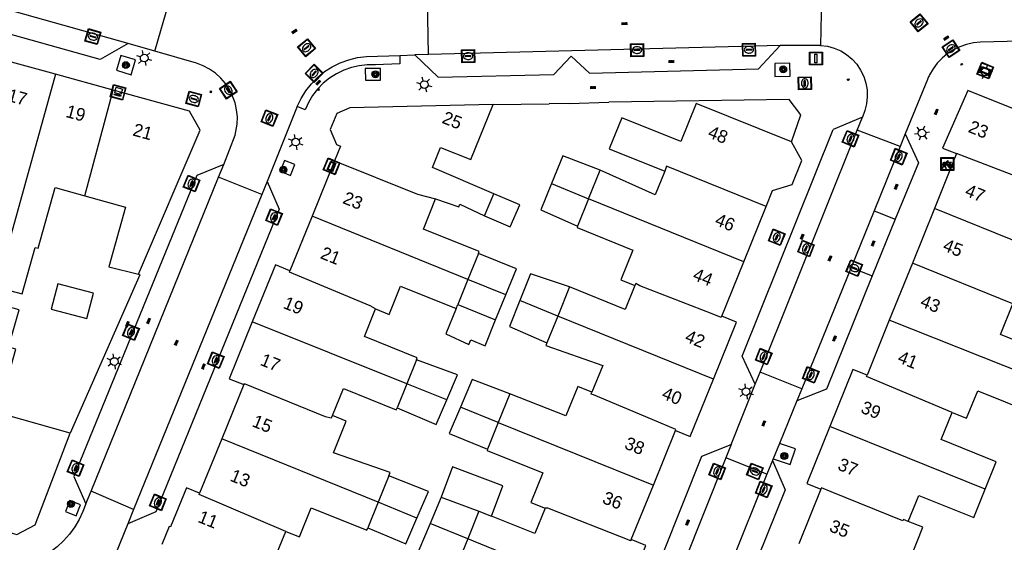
# Model space of a CAD drawing. Header units: metres. Extents: x 93870 to 95789, y 463036 to 464040.
# Tile 223 of 256: x 94705 to 94782, y 463685 to 463726. Entities that reach past the tile are written whole.
import ezdxf
from ezdxf.enums import TextEntityAlignment as Align

# ---------------------------------------------------------------- set-up
doc = ezdxf.new("R2010")
doc.units = ezdxf.units.M
doc.header["$LTSCALE"] = 25.4
for name, color, linetype in [('B_BEBOUWINGSGRENS_0', 1, 'Continuous'), ('B_LUIFEL_1', 200, 'Continuous'), ('B_TUSSENMUUR_0', 7, 'Continuous'), ('Q_BOOM_0', 3, 'Continuous'), ('Q_BRANDKRAAN_0', 5, 'Continuous'), ('Q_CAI-KAST_0', 10, 'Continuous'), ('Q_FIETSENREK_0', 6, 'Continuous'), ('Q_INSPECTIE_OF_RIOOLPUT_0', 253, 'Continuous'), ('Q_KOLK_0', 254, 'Continuous'), ('Q_LICHTMAST_0', 2, 'Continuous'), ('Q_STRAATNAAMBORD_0', 7, 'Continuous'), ('Q_VERKEERSBORDPAAL_0', 40, 'Continuous'), ('Q_WATERLEIDINGPUT_0', 5, 'Continuous'), ('S_GBKN_SYMBOOL_OV_GROOT_0', 7, 'Continuous'), ('T_HEK_0', 57, 'Continuous'), ('T_MUUR_30CM_0', 10, 'Continuous'), ('V_WEGGRENS_0', 7, 'Continuous'), ('Z_GBKN_HUISNUMMER_0', 252, 'Continuous')]:
    doc.layers.add(name, color=color, linetype=linetype)
doc.layers.add('Q_PAALTJE_0', color=7, linetype='Continuous', true_color=0x666666)

# ---------------------------------------------------------------- blocks, each defined once
blk = doc.blocks.new('Q_STRAATNAAMBORD')
for points in [[(-0.5, 0.5), (0.5, 0.5), (0.5, -0.5), (-0.5, -0.5)], [(-0.369, 0.22), (0.358, 0.22), (0.358, -0.214), (-0.369, -0.214)]]:
    blk.add_lwpolyline(points, close=True)
for points in [[(-0.442, 0.464), (0.438, 0.464, -0.414214), (0.459, 0.442), (0.459, -0.437, -0.414214), (0.438, -0.459), (-0.442, -0.459, -0.414214), (-0.463, -0.437), (-0.463, 0.442), (-0.463, 0.444), (-0.463, 0.446), (-0.463, 0.448), (-0.462, 0.45), (-0.461, 0.451), (-0.46, 0.453), (-0.459, 0.455), (-0.458, 0.456), (-0.457, 0.457), (-0.456, 0.459), (-0.454, 0.46), (-0.453, 0.461), (-0.451, 0.462), (-0.449, 0.462), (-0.447, 0.463), (-0.446, 0.463), (-0.444, 0.464), (-0.442, 0.464)], [(-0.287, 0.16), (0.281, 0.16, -0.414214), (0.303, 0.139), (0.303, -0.134, -0.414214), (0.281, -0.156), (-0.287, -0.156, -0.414214), (-0.308, -0.134), (-0.308, 0.139), (-0.308, 0.14), (-0.308, 0.142), (-0.307, 0.144), (-0.307, 0.146), (-0.306, 0.148), (-0.305, 0.149), (-0.304, 0.151), (-0.303, 0.152), (-0.302, 0.154), (-0.3, 0.155), (-0.299, 0.156), (-0.297, 0.157), (-0.296, 0.158), (-0.294, 0.159), (-0.292, 0.159), (-0.29, 0.16), (-0.288, 0.16), (-0.287, 0.16)]]:
    blk.add_lwpolyline(points, format="xyb")
blk = doc.blocks.new('Q_CAI-KAST')
for points in [[(-0.5, 0.5), (0.5, 0.5), (0.5, -0.5), (-0.5, -0.5)], [(-0.262, 0.264), (0.25, 0.264), (0.25, 0.187), (-0.262, 0.187)], [(-0.262, 0.107), (0.25, 0.107), (0.25, -0.332), (-0.262, -0.332)]]:
    blk.add_lwpolyline(points, close=True)
blk.add_lwpolyline([(-0.442, 0.464), (0.438, 0.464, -0.414214), (0.459, 0.442), (0.459, -0.437, -0.414214), (0.438, -0.459), (-0.442, -0.459, -0.414214), (-0.463, -0.437), (-0.463, 0.442), (-0.463, 0.444), (-0.463, 0.446), (-0.463, 0.448), (-0.462, 0.45), (-0.461, 0.451), (-0.46, 0.453), (-0.459, 0.455), (-0.458, 0.456), (-0.457, 0.457), (-0.456, 0.459), (-0.454, 0.46), (-0.453, 0.461), (-0.451, 0.462), (-0.449, 0.462), (-0.447, 0.463), (-0.446, 0.463), (-0.444, 0.464), (-0.442, 0.464)], format="xyb")
blk.add_circle((-0.177, -0.034), 0.0354)
blk = doc.blocks.new('Q_LICHTMAST')
for points in [[(-0.26, 0.15), (-0.52, 0.3)], [(0, 0.3), (0, 0.6)], [(0.26, 0.15), (0.52, 0.3)], [(-0.26, -0.15), (-0.52, -0.3)], [(0, -0.3), (0, -0.6)], [(0.26, -0.15), (0.52, -0.3)]]:
    blk.add_lwpolyline(points)
blk.add_circle((0, 0), 0.3)
blk = doc.blocks.new('Q_VERKEERSBORDPAAL')
for points in [[(-0.5, 0.5), (0.5, 0.5), (0.5, -0.5), (-0.5, -0.5)], [(-0.08, 0.333), (0.071, 0.333), (0.071, -0.329), (-0.08, -0.329)]]:
    blk.add_lwpolyline(points, close=True)
blk.add_lwpolyline([(-0.442, 0.464), (0.438, 0.464, -0.414214), (0.459, 0.442), (0.459, -0.437, -0.414214), (0.438, -0.459), (-0.442, -0.459, -0.414214), (-0.463, -0.437), (-0.463, 0.442), (-0.463, 0.444), (-0.463, 0.446), (-0.463, 0.448), (-0.462, 0.45), (-0.461, 0.451), (-0.46, 0.453), (-0.459, 0.455), (-0.458, 0.456), (-0.457, 0.457), (-0.456, 0.459), (-0.454, 0.46), (-0.453, 0.461), (-0.451, 0.462), (-0.449, 0.462), (-0.447, 0.463), (-0.446, 0.463), (-0.444, 0.464), (-0.442, 0.464)], format="xyb")
blk = doc.blocks.new('Q_PAAL_STEEN')
for points in [[(-0.5, 0.5), (0.5, 0.5), (0.5, -0.5), (-0.5, -0.5)], [(-0.08, 0.33), (0.07, 0.33), (0.07, -0.33), (-0.08, -0.33)]]:
    blk.add_lwpolyline(points, close=True)
blk.add_lwpolyline([(-0.44, 0.46), (0.44, 0.46, -0.414214), (0.46, 0.44), (0.46, -0.44, -0.414214), (0.44, -0.46), (-0.44, -0.46, -0.414214), (-0.46, -0.44), (-0.46, 0.44), (-0.46, 0.44), (-0.46, 0.45), (-0.46, 0.45), (-0.46, 0.45), (-0.46, 0.45), (-0.46, 0.45), (-0.46, 0.45), (-0.46, 0.46), (-0.46, 0.46), (-0.46, 0.46), (-0.45, 0.46), (-0.45, 0.46), (-0.45, 0.46), (-0.45, 0.46), (-0.45, 0.46), (-0.45, 0.46), (-0.44, 0.46), (-0.44, 0.46)], format="xyb")
blk = doc.blocks.new('Q_PAALTJE')
at = {"color": 251, "true_color": 0x666666, "xscale": 0.1, "yscale": 0.1, "zscale": 0.01}
blk.add_blockref('Q_PAAL_STEEN', (0, 0), dxfattribs=at)
blk = doc.blocks.new('Q_KOLK')
blk.add_lwpolyline([(-0.5, 0.5), (0.5, 0.5), (0.5, -0.5), (-0.5, -0.5)], close=True)
for points in [[(-0.442, 0.464), (0.438, 0.464, -0.414214), (0.459, 0.442), (0.459, -0.437, -0.414214), (0.438, -0.459), (-0.442, -0.459, -0.414214), (-0.463, -0.437), (-0.463, 0.442, -0.414214), (-0.442, 0.464)], [(-0.345, 0.105, 0.380426), (-0.276, -0.18)], [(-0.008, 0.266, 0.240218), (-0.345, 0.105)], [(-0.194, 0.045, 0.853344), (-0.194, -0.032)], [(0.331, 0.111, 0.240191), (-0.008, 0.266)], [(0.185, -0.032, 0.849746), (0.185, 0.045)], [(0.267, -0.176, 0.380426), (0.331, 0.111)], [(-0.276, -0.18, 0.148452), (0.012, -0.257)], [(0.012, -0.257, 0.131742), (0.267, -0.176)]]:
    blk.add_lwpolyline(points, format="xyb")
for points in [[(-0.194, 0.045), (0.185, 0.045)], [(0.185, -0.032), (-0.194, -0.032)]]:
    blk.add_lwpolyline(points)
blk = doc.blocks.new('Q_INSPECTIE_OF_RIOOLPUT')
blk.add_lwpolyline([(-0.5, 0.5), (0.5, 0.5), (0.5, -0.5), (-0.5, -0.5)], close=True)
for points in [[(-0.442, 0.464), (0.438, 0.464, -0.414214), (0.459, 0.442), (0.459, -0.437, -0.414214), (0.438, -0.459), (-0.442, -0.459, -0.414214), (-0.463, -0.437), (-0.463, 0.442), (-0.463, 0.444), (-0.463, 0.446), (-0.463, 0.448), (-0.462, 0.45), (-0.461, 0.451), (-0.46, 0.453), (-0.459, 0.455), (-0.458, 0.456), (-0.457, 0.457), (-0.456, 0.459), (-0.454, 0.46), (-0.453, 0.461), (-0.451, 0.462), (-0.449, 0.462), (-0.447, 0.463), (-0.446, 0.463), (-0.444, 0.464), (-0.442, 0.464)], [(-0.345, 0.105, 0.380426), (-0.276, -0.18)], [(-0.008, 0.266, 0.240218), (-0.345, 0.105)], [(-0.194, 0.045, 0.853344), (-0.194, -0.032)], [(0.331, 0.111, 0.240191), (-0.008, 0.266)], [(0.185, -0.032, 0.849746), (0.185, 0.045)], [(0.267, -0.176, 0.380426), (0.331, 0.111)], [(-0.276, -0.18, 0.148452), (0.012, -0.257)], [(0.012, -0.257, 0.131742), (0.267, -0.176)]]:
    blk.add_lwpolyline(points, format="xyb")
for points in [[(-0.194, 0.045), (0.185, 0.045)], [(0.185, -0.032), (-0.194, -0.032)]]:
    blk.add_lwpolyline(points)
blk = doc.blocks.new('Q_WATERLEIDINGPUT')
blk.add_lwpolyline([(-0.5, 0.5), (0.5, 0.5), (0.5, -0.5), (-0.5, -0.5)], close=True)
for points in [[(-0.442, 0.464), (0.438, 0.464, -0.414214), (0.459, 0.442), (0.459, -0.437, -0.414214), (0.438, -0.459), (-0.442, -0.459, -0.414214), (-0.463, -0.437), (-0.463, 0.442), (-0.463, 0.444), (-0.463, 0.446), (-0.463, 0.448), (-0.462, 0.45), (-0.461, 0.451), (-0.46, 0.453), (-0.459, 0.455), (-0.458, 0.456), (-0.457, 0.457), (-0.456, 0.459), (-0.454, 0.46), (-0.453, 0.461), (-0.451, 0.462), (-0.449, 0.462), (-0.447, 0.463), (-0.446, 0.463), (-0.444, 0.464), (-0.442, 0.464)], [(-0.345, 0.105, 0.380426), (-0.276, -0.18)], [(-0.008, 0.266, 0.240218), (-0.345, 0.105)], [(-0.194, 0.045, 0.853344), (-0.194, -0.032)], [(0.331, 0.111, 0.240191), (-0.008, 0.266)], [(0.185, -0.032, 0.849746), (0.185, 0.045)], [(0.267, -0.176, 0.380426), (0.331, 0.111)], [(-0.276, -0.18, 0.148452), (0.012, -0.257)], [(0.012, -0.257, 0.131742), (0.267, -0.176)]]:
    blk.add_lwpolyline(points, format="xyb")
for points in [[(-0.194, 0.045), (0.185, 0.045)], [(0.185, -0.032), (-0.194, -0.032)]]:
    blk.add_lwpolyline(points)
blk = doc.blocks.new('Q_BRANDKRAAN')
blk.add_lwpolyline([(-0.5, 0.5), (0.5, 0.5), (0.5, -0.5), (-0.5, -0.5)], close=True)
for points in [[(-0.442, 0.464), (0.438, 0.464, -0.414214), (0.459, 0.442), (0.459, -0.437, -0.414214), (0.438, -0.459), (-0.442, -0.459, -0.414214), (-0.463, -0.437), (-0.463, 0.442), (-0.463, 0.444), (-0.463, 0.446), (-0.463, 0.448), (-0.462, 0.45), (-0.461, 0.451), (-0.46, 0.453), (-0.459, 0.455), (-0.458, 0.456), (-0.457, 0.457), (-0.456, 0.459), (-0.454, 0.46), (-0.453, 0.461), (-0.451, 0.462), (-0.449, 0.462), (-0.447, 0.463), (-0.446, 0.463), (-0.444, 0.464), (-0.442, 0.464)], [(-0.345, 0.105, 0.380426), (-0.276, -0.18)], [(-0.008, 0.266, 0.240218), (-0.345, 0.105)], [(-0.194, 0.045, 0.853344), (-0.194, -0.032)], [(0.331, 0.111, 0.240191), (-0.008, 0.266)], [(0.185, -0.032, 0.849746), (0.185, 0.045)], [(0.267, -0.176, 0.380426), (0.331, 0.111)], [(-0.276, -0.18, 0.148452), (0.012, -0.257)], [(0.012, -0.257, 0.131742), (0.267, -0.176)]]:
    blk.add_lwpolyline(points, format="xyb")
for points in [[(-0.194, 0.045), (0.185, 0.045)], [(0.185, -0.032), (-0.194, -0.032)]]:
    blk.add_lwpolyline(points)
blk = doc.blocks.new('Q_FIETSENREK')
for points in [[(-0.5, 0.5), (0.5, 0.5), (0.5, -0.5), (-0.5, -0.5)], [(-0.063, 0.145), (0.184, 0.054), (0.037, -0.093)]]:
    blk.add_lwpolyline(points, close=True)
for points in [[(-0.442, 0.464), (0.438, 0.464, -0.414214), (0.459, 0.442), (0.459, -0.437, -0.414214), (0.438, -0.459), (-0.442, -0.459, -0.414214), (-0.463, -0.437), (-0.463, 0.442), (-0.463, 0.444), (-0.463, 0.446), (-0.463, 0.448), (-0.462, 0.45), (-0.461, 0.451), (-0.46, 0.453), (-0.459, 0.455), (-0.458, 0.456), (-0.457, 0.457), (-0.456, 0.459), (-0.454, 0.46), (-0.453, 0.461), (-0.451, 0.462), (-0.449, 0.462), (-0.447, 0.463), (-0.446, 0.463), (-0.444, 0.464), (-0.442, 0.464)], [(-0.181, 0.106, 0.847256), (-0.324, -0.144)], [(-0.193, 0.075, 0.842492), (-0.305, -0.118)], [(-0.171, 0.065, 0.053288), (-0.193, 0.075)], [(-0.185, -0.134, 0.502492), (-0.147, 0.044)], [(-0.149, 0.089, 0.06236), (-0.181, 0.106)], [(-0.165, -0.161, 0.494489), (-0.125, 0.068)], [(-0.324, -0.144, 0.089606), (-0.421, -0.348)], [(-0.296, -0.162, 0.110942), (-0.375, -0.348)], [(-0.294, -0.105, 0.006942), (-0.305, -0.118)], [(-0.296, -0.162, 0.02458), (-0.283, -0.168)], [(-0.212, -0.105, 0.381614), (-0.294, -0.105)], [(-0.283, -0.168, 0.148109), (-0.198, -0.173)], [(-0.223, -0.136, 0.533998), (-0.276, -0.136)], [(-0.276, -0.136, 0.009682), (-0.271, -0.138)], [(-0.271, -0.138, 0.120201), (-0.218, -0.144)], [(-0.218, -0.144, 0.003554), (-0.223, -0.136)], [(-0.185, -0.134, 0.017985), (-0.212, -0.105)], [(-0.122, -0.348, 0.075837), (-0.198, -0.173)], [(-0.075, -0.348, 0.094234), (-0.165, -0.161)], [(0.095, -0.16, 0.385208), (0.186, -0.333)], [(0.209, -0.054, 0.224648), (0.108, -0.128)], [(0.126, -0.171, 0.376993), (0.197, -0.303)], [(0.212, -0.086, 0.20829), (0.139, -0.139)], [(0.186, -0.333, 1), (0.287, -0.06)], [(0.197, -0.303, 1), (0.276, -0.09)], [(0.287, -0.06, 0.086253), (0.238, -0.051)], [(0.276, -0.09, 0.079305), (0.241, -0.083)]]:
    blk.add_lwpolyline(points, format="xyb")
for points in [[(-0.171, 0.065), (-0.263, -0.038), (-0.239, -0.059), (-0.147, 0.044)], [(0.081, 0.221), (-0.003, 0.252), (-0.149, 0.089)], [(-0.125, 0.068), (-0.086, 0.111), (0.018, -0.131), (0.095, -0.16)], [(0.238, -0.051), (0.229, 0.053), (0.261, 0.093), (0.302, 0.078), (0.314, 0.11), (0.192, 0.155), (0.18, 0.123), (0.231, 0.104), (0.207, 0.076), (-0.04, 0.167), (0, 0.216), (0.07, 0.191), (0.081, 0.221)], [(0.209, -0.054), (0.199, 0.029), (0.057, -0.108)], [(-0.421, -0.348), (-0.375, -0.348)], [(-0.122, -0.348), (-0.075, -0.348)], [(0.057, -0.108), (0.108, -0.128)], [(0.126, -0.171), (0.253, -0.218), (0.241, -0.083)], [(0.139, -0.139), (0.222, -0.17), (0.212, -0.086)]]:
    blk.add_lwpolyline(points)
blk = doc.blocks.new('Q_BOOM')
for radius in [0.27, 0.18, 0.09]:
    blk.add_circle((0, 0), radius)
blk = doc.blocks.new('S_GBKN_SYMBOOL_OV_GROOT')
for points in [[(-0.21875, 0.0625), (0.21875, 0.0625)], [(-0.21875, 0), (0.21875, 0)], [(-0.1875, 0.0625), (-0.1875, 0)], [(-0.125, 0.09375), (-0.125, 0.0625)], [(-0.125, 0), (-0.125, -0.0625)], [(-0.0625, 0.0625), (-0.0625, 0)], [(0, 0.09375), (0, 0.0625)], [(0, 0), (0, -0.0625)], [(0.0625, 0.0625), (0.0625, 0)], [(0.125, 0.09375), (0.125, 0.0625)], [(0.125, 0), (0.125, -0.0625)], [(0.1875, 0.0625), (0.1875, 0)], [(-0.21875, -0.0625), (0.21875, -0.0625)], [(-0.1875, -0.0625), (-0.1875, -0.09375)], [(-0.0625, -0.0625), (-0.0625, -0.09375)], [(0.0625, -0.0625), (0.0625, -0.09375)], [(0.1875, -0.0625), (0.1875, -0.09375)]]:
    blk.add_lwpolyline(points)

msp = doc.modelspace()

# ---------------------------------------------------------------- linework, layer by layer
at = {"layer": 'B_BEBOUWINGSGRENS_0'}
for p, q in [((94712.191, 463720.375), (94707.679, 463721.616)), ((94718.14, 463718.74), (94712.191, 463720.375)), ((94778.89, 463720.36), (94776.93, 463715.85)), ((94776.93, 463715.85), (94778.03, 463715.44)), ((94729.468, 463714.87), (94727.715, 463710.541)), ((94778.03, 463715.44), (94776.295, 463711.147)), ((94749.301, 463711.89), (94750.21, 463714.14)), ((94741.162, 463710.576), (94741.894, 463712.302)), ((94749.301, 463711.89), (94748.439, 463709.756)), ((94761.408, 463706.986), (94763.149, 463711.288)), ((94776.295, 463711.147), (94774.572, 463706.881)), ((94727.715, 463710.541), (94725.99, 463706.28)), ((94740.696, 463707.632), (94739.88, 463705.601)), ((94759.69, 463702.74), (94761.408, 463706.986)), ((94774.572, 463706.881), (94772.774, 463702.431)), ((94739.88, 463705.601), (94739.097, 463703.655)), ((94710.64, 463704.54), (94707.87, 463705.26)), ((94747.81, 463705.03), (94746.889, 463702.754)), ((94742.043, 463702.461), (94742.838, 463704.4)), ((94738.97, 463703.34), (94739.097, 463703.655)), ((94739.097, 463703.655), (94742.043, 463702.461)), ((94746.889, 463702.754), (94746.038, 463700.654)), ((94772.774, 463702.431), (94771.04, 463698.14)), ((94735.865, 463699.338), (94735.113, 463697.473)), ((94722.38, 463697.41), (94720.658, 463693.166)), ((94735.113, 463697.473), (94734.353, 463695.586)), ((94743.154, 463696.676), (94742.253, 463694.451)), ((94742.253, 463694.451), (94741.411, 463692.372)), ((94706.09, 463686.46), (94708.828, 463693.613)), ((94754.355, 463689.565), (94756.08, 463693.82)), ((94720.658, 463693.166), (94718.94, 463688.93)), ((94733.708, 463690.299), (94732.869, 463688.224)), ((94752.63, 463685.31), (94754.355, 463689.565)), ((94767.44, 463689.24), (94765.717, 463684.984)), ((94774.249, 463686.727), (94775.07, 463688.76)), ((94732.869, 463688.224), (94732.065, 463686.236)), ((94737.799, 463688.633), (94736.927, 463686.579)), ((94740.74, 463687.54), (94739.866, 463685.376)), ((94740.74, 463687.54), (94741.726, 463687.142)), ((94736.927, 463686.579), (94736.042, 463684.496)), ((94775.39, 463686.27), (94774.249, 463686.727)), ((94739.866, 463685.376), (94739.001, 463683.233))]:
    msp.add_line(p, q, dxfattribs=at)
for points in [[(94707.679, 463721.616), (94703.08, 463722.88), (94702.67, 463721.44)], [(94787.446, 463720.29), (94787.53, 463720.5), (94783.1, 463720.45), (94782.47, 463718.91), (94778.89, 463720.36)], [(94714.17, 463706.01), (94718.97, 463717.26), (94718.14, 463718.74)], [(94741.84, 463719.25), (94730.67, 463719.01), (94729.64, 463718.55), (94729.13, 463717.3)], [(94741.894, 463712.302), (94737.116, 463714.339), (94737.75, 463715.91), (94740.12, 463714.96), (94741.84, 463719.25)], [(94765.131, 463716.334), (94757.7, 463719.34), (94756.49, 463716.37), (94751.89, 463718.23), (94750.91, 463715.81), (94755.24, 463714.06)], [(94729.13, 463717.3), (94729.62, 463716.14), (94729.93, 463716.01), (94729.468, 463714.87)], [(94763.149, 463711.288), (94763.66, 463712.55), (94765.18, 463713.02), (94765.94, 463714.88), (94765.131, 463716.334)], [(94750.21, 463714.14), (94747.296, 463715.259), (94746.412, 463713.105)], [(94755.24, 463714.06), (94754.49, 463712.2), (94750.21, 463714.14)], [(94704.104, 463708.666), (94703.093, 463705.004), (94705.084, 463704.485), (94706.09, 463708.11), (94706.33, 463708.04), (94707.66, 463712.79), (94709.965, 463712.146)], [(94746.412, 463713.105), (94745.564, 463711.037), (94748.439, 463709.756)], [(94709.965, 463712.146), (94713.14, 463711.26), (94711.84, 463706.59), (94714.17, 463706.01)], [(94740.696, 463707.632), (94740.76, 463707.79), (94736.42, 463709.54), (94737.36, 463711.89)], [(94737.36, 463711.89), (94739.164, 463711.271), (94739.249, 463711.486), (94741.162, 463710.576)], [(94748.439, 463709.756), (94748.4, 463709.66), (94752.75, 463707.9), (94751.81, 463705.57), (94752.91, 463705.13)], [(94742.838, 463704.4), (94743.671, 463706.433), (94740.696, 463707.632)], [(94725.99, 463706.28), (94724.85, 463706.74), (94723.05, 463702.301)], [(94747.81, 463705.03), (94744.776, 463706.058), (94743.927, 463703.957)], [(94707.87, 463705.26), (94707.36, 463703.29), (94710.14, 463702.57), (94710.64, 463704.54)], [(94732.66, 463703.31), (94733.73, 463702.88), (94734.62, 463705.09), (94738.97, 463703.34)], [(94752.91, 463705.13), (94752.16, 463703.27), (94747.81, 463705.03)], [(94708.828, 463693.613), (94703.866, 463695.03), (94703.982, 463695.435), (94703.298, 463695.63), (94704.591, 463700.157), (94704.019, 463700.32), (94704.854, 463703.244), (94702.762, 463703.807)], [(94735.865, 463699.338), (94735.93, 463699.5), (94731.8, 463701.17), (94732.66, 463703.31)], [(94743.927, 463703.957), (94743.113, 463701.941), (94746.038, 463700.654)], [(94785.722, 463699.59), (94781.45, 463701.31), (94782.414, 463703.707)], [(94759.038, 463697.821), (94760.84, 463702.27), (94759.69, 463702.74)], [(94723.05, 463702.301), (94721.25, 463697.86), (94722.38, 463697.41)], [(94746.038, 463700.654), (94745.96, 463700.46), (94750.4, 463698.9), (94749.56, 463696.82)], [(94738.229, 463696.226), (94739.071, 463698.177), (94735.865, 463699.338)], [(94771.04, 463698.14), (94769.93, 463698.59), (94768.133, 463694.147)], [(94729.31, 463694.99), (94730.16, 463697.1), (94734.29, 463695.43), (94734.353, 463695.586)], [(94743.154, 463696.676), (94740.216, 463697.815), (94739.297, 463695.645)], [(94749.56, 463696.82), (94748.45, 463697.26), (94747.53, 463694.98), (94743.154, 463696.676)], [(94756.08, 463693.82), (94757.23, 463693.36), (94759.038, 463697.821)], [(94777.68, 463695.24), (94778.81, 463694.78), (94779.68, 463696.93), (94783.95, 463695.2), (94784.1, 463695.56)], [(94734.353, 463695.586), (94737.392, 463694.286), (94738.229, 463696.226)], [(94739.297, 463695.645), (94738.422, 463693.581), (94741.411, 463692.372)], [(94733.708, 463690.299), (94733.81, 463690.55), (94729.38, 463692.09), (94730.38, 463694.56), (94729.31, 463694.99)], [(94780.254, 463689.241), (94781.12, 463691.38), (94776.82, 463693.12), (94777.68, 463695.24)], [(94768.133, 463694.147), (94766.33, 463689.69), (94767.44, 463689.24)], [(94741.411, 463692.372), (94741.37, 463692.27), (94745.72, 463690.51), (94744.79, 463688.21), (94745.9, 463687.76)], [(94741.726, 463687.142), (94742.607, 463689.513), (94738.67, 463690.976), (94737.799, 463688.633)], [(94735.904, 463686.996), (94736.798, 463689.076), (94733.708, 463690.299)], [(94718.94, 463688.93), (94717.9, 463689.35), (94716.67, 463686.3), (94716.56, 463686.34), (94715.987, 463684.918)], [(94775.07, 463688.76), (94779.36, 463687.03), (94780.254, 463689.241)], [(94698.268, 463687.526), (94704.68, 463685.7), (94706.09, 463686.46)], [(94725.67, 463685.95), (94726.73, 463685.52), (94727.65, 463687.8), (94731.99, 463686.05), (94732.065, 463686.236)], [(94745.9, 463687.76), (94745.1, 463685.78), (94741.726, 463687.142)], [(94732.065, 463686.236), (94735.033, 463684.97), (94735.904, 463686.996)], [(94729.044, 463681.877), (94729.19, 463682.24), (94724.87, 463683.98), (94725.67, 463685.95)], [(94777.897, 463680.054), (94778.71, 463682.2), (94774.44, 463683.92), (94775.39, 463686.27)], [(94751.966, 463680.426), (94753.76, 463684.86), (94752.63, 463685.31)]]:
    msp.add_lwpolyline(points, dxfattribs=at)
at = {"layer": 'B_LUIFEL_1'}
for p, q in [((94743.919, 463711.443), (94741.894, 463712.302)), ((94741.228, 463700.42), (94742.043, 463702.461))]:
    msp.add_line(p, q, dxfattribs=at)
for points in [[(94741.162, 463710.576), (94743.187, 463709.717), (94743.919, 463711.443)], [(94738.97, 463703.34), (94738.149, 463701.366), (94739.952, 463700.54), (94740.117, 463700.901), (94741.228, 463700.42)]]:
    msp.add_lwpolyline(points, dxfattribs=at)
at = {"layer": 'B_TUSSENMUUR_0'}
for p, q in [((94707.679, 463721.616), (94704.104, 463708.666)), ((94709.965, 463712.146), (94712.191, 463720.375)), ((94784.49, 463712.94), (94778.03, 463715.44)), ((94746.412, 463713.105), (94749.301, 463711.89)), ((94761.408, 463706.986), (94749.301, 463711.89)), ((94788.486, 463706.211), (94776.295, 463711.147)), ((94739.88, 463705.601), (94727.715, 463710.541)), ((94782.414, 463703.707), (94774.572, 463706.881)), ((94742.838, 463704.4), (94739.88, 463705.601)), ((94746.889, 463702.754), (94743.927, 463703.957)), ((94759.038, 463697.821), (94746.889, 463702.754)), ((94735.113, 463697.473), (94723.05, 463702.301)), ((94784.916, 463697.587), (94772.774, 463702.431)), ((94738.229, 463696.226), (94735.113, 463697.473)), ((94742.253, 463694.451), (94739.297, 463695.645)), ((94742.253, 463694.451), (94754.355, 463689.565)), ((94780.254, 463689.241), (94768.133, 463694.147)), ((94732.869, 463688.224), (94720.658, 463693.166)), ((94735.904, 463686.996), (94732.869, 463688.224)), ((94737.799, 463688.633), (94740.74, 463687.54)), ((94739.866, 463685.376), (94736.927, 463686.579)), ((94751.966, 463680.426), (94739.866, 463685.376))]:
    msp.add_line(p, q, dxfattribs=at)
for points in [[(94729.468, 463714.87), (94735.934, 463712.253), (94737.36, 463711.89)], [(94763.149, 463711.288), (94755.391, 463714.435), (94755.24, 463714.06)], [(94732.66, 463703.31), (94732.248, 463703.541), (94725.953, 463706.187), (94725.99, 463706.28)], [(94753.294, 463705.115), (94752.978, 463705.298), (94752.91, 463705.13)], [(94759.69, 463702.74), (94759.653, 463702.647), (94758.947, 463702.921), (94753.294, 463705.115)], [(94777.68, 463695.24), (94770.998, 463698.036), (94771.04, 463698.14)], [(94722.38, 463697.41), (94722.417, 463697.503), (94728.735, 463694.908), (94729.236, 463694.805), (94729.31, 463694.99)], [(94749.692, 463696.611), (94749.494, 463696.656), (94749.56, 463696.82)], [(94756.08, 463693.82), (94756.118, 463693.913), (94754.274, 463694.687), (94749.692, 463696.611)], [(94725.67, 463685.95), (94718.903, 463688.837), (94718.94, 463688.93)], [(94774.249, 463686.727), (94773.874, 463686.872), (94773.836, 463686.779), (94768.228, 463689.05), (94767.485, 463689.351), (94767.44, 463689.24)], [(94752.63, 463685.31), (94752.593, 463685.217), (94746.107, 463687.773), (94745.9, 463687.76)]]:
    msp.add_lwpolyline(points, dxfattribs=at)
at = {"layer": 'T_HEK_0'}
msp.add_line((94765.131, 463716.334), (94765.86, 463718.44), dxfattribs=at)
msp.add_lwpolyline([(94765.86, 463718.44), (94764.96, 463719.64), (94750.873, 463719.45)], dxfattribs=at)
at = {"layer": 'T_MUUR_30CM_0'}
for p, q in [((94747.77, 463719.347), (94750.873, 463719.45)), ((94741.84, 463719.25), (94746.232, 463719.299))]:
    msp.add_line(p, q, dxfattribs=at)
msp.add_lwpolyline([(94714.17, 463706.01), (94714.28, 463705.98), (94708.828, 463693.613)], dxfattribs=at)
at = {"layer": 'V_WEGGRENS_0'}
for p, q in [((94713.356, 463724.018), (94673.413, 463735.22)), ((94767.485, 463727.988), (94767.407, 463723.872)), ((94715.449, 463723.431), (94716.552, 463727.27)), ((94736.81, 463723.16), (94736.713, 463727.467)), ((94715.449, 463723.431), (94713.356, 463724.018)), ((94764.242, 463723.855), (94736.81, 463723.16)), ((94767.407, 463723.872), (94764.242, 463723.855)), ((94734.552, 463723.089), (94735.729, 463723.145)), ((94736.81, 463723.16), (94735.729, 463723.145)), ((94726.562, 463719.099), (94724.204, 463713.243)), ((94747.77, 463719.347), (94746.232, 463719.299)), ((94770.67, 463718.28), (94768.38, 463717.31)), ((94770.259, 463717.255), (94770.67, 463718.28)), ((94762.686, 463698.378), (94770.259, 463717.255)), ((94773.617, 463715.977), (94770.259, 463717.255)), ((94774.02, 463716.97), (94773.617, 463715.977)), ((94773.617, 463715.977), (94771.586, 463710.974)), ((94726.373, 463714.577), (94725.555, 463714.896)), ((94720.411, 463713.582), (94720.819, 463714.585)), ((94710.458, 463689.09), (94720.411, 463713.582)), ((94723.793, 463712.233), (94720.411, 463713.582)), ((94724.204, 463713.243), (94723.793, 463712.233)), ((94723.793, 463712.233), (94713.783, 463687.648)), ((94771.586, 463710.974), (94769.792, 463706.554)), ((94771.586, 463710.974), (94773.243, 463710.301)), ((94773.243, 463710.301), (94771.447, 463705.882)), ((94769.792, 463706.554), (94765.947, 463697.082)), ((94769.792, 463706.554), (94771.447, 463705.882)), ((94762.31, 463697.44), (94762.686, 463698.378)), ((94765.947, 463697.082), (94762.686, 463698.378)), ((94760.439, 463692.72), (94762.31, 463697.44)), ((94765.947, 463697.082), (94765.56, 463696.13)), ((94765.56, 463696.13), (94764.195, 463692.799)), ((94760.439, 463692.72), (94760.022, 463691.691)), ((94764.195, 463692.799), (94763.708, 463691.612)), ((94760.022, 463691.691), (94754.435, 463677.728)), ((94763.225, 463690.418), (94760.022, 463691.691)), ((94763.65, 463691.47), (94763.225, 463690.418)), ((94763.708, 463691.612), (94763.65, 463691.47)), ((94763.225, 463690.418), (94751.916, 463662.431)), ((94710.054, 463688.097), (94710.458, 463689.09)), ((94713.783, 463687.648), (94710.458, 463689.09)), ((94713.783, 463687.648), (94713.338, 463686.554)), ((94713.338, 463686.554), (94708.05, 463673.541))]:
    msp.add_line(p, q, dxfattribs=at)
for points in [[(94713.356, 463724.018), (94711.163, 463722.78), (94684.578, 463730.242)], [(94786.841, 463724.298), (94785.129, 463724.256), (94779.891, 463724.127), (94779.344, 463724.07), (94778.806, 463723.95), (94778.286, 463723.768), (94777.792, 463723.526), (94777.328, 463723.228), (94776.903, 463722.878), (94776.521, 463722.481), (94776.189, 463722.042), (94775.91, 463721.567)], [(94721.873, 463717.728), (94721.884, 463718.289), (94721.827, 463718.847), (94721.702, 463719.394), (94721.512, 463719.922), (94721.259, 463720.423), (94720.947, 463720.89), (94720.581, 463721.315), (94720.166, 463721.692), (94719.708, 463722.016), (94719.214, 463722.283), (94718.691, 463722.487), (94715.449, 463723.431)], [(94735.729, 463723.145), (94737.554, 463721.384), (94746.594, 463721.606), (94747.945, 463723.039), (94749.368, 463721.713), (94762.562, 463722.031), (94764.242, 463723.855)], [(94767.407, 463723.872), (94767.949, 463723.803), (94768.476, 463723.658), (94768.977, 463723.44), (94769.442, 463723.154), (94769.863, 463722.805), (94770.23, 463722.4), (94770.536, 463721.948), (94770.775, 463721.456), (94770.943, 463720.936), (94771.035, 463720.398), (94771.05, 463719.852), (94770.989, 463719.309), (94770.851, 463718.78), (94770.67, 463718.28)], [(94712.792, 463723.09), (94712.444, 463721.927), (94713.584, 463721.586), (94713.932, 463722.749), (94712.792, 463723.09)], [(94734.552, 463723.089), (94734.562, 463722.422), (94732.659, 463722.358), (94732.026, 463722.359), (94731.396, 463722.289), (94730.779, 463722.146), (94730.182, 463721.935), (94729.613, 463721.657), (94729.079, 463721.315), (94728.588, 463720.915), (94728.146, 463720.462), (94727.758, 463719.961), (94727.429, 463719.42), (94727.165, 463718.844), (94726.562, 463719.099)], [(94726.562, 463719.099), (94726.861, 463719.733), (94727.229, 463720.33), (94727.661, 463720.882), (94728.153, 463721.382), (94728.697, 463721.824), (94729.287, 463722.202), (94729.916, 463722.513), (94730.575, 463722.751), (94731.257, 463722.914), (94731.953, 463722.999), (94734.552, 463723.089)], [(94763.827, 463722.449), (94763.848, 463721.456), (94765.042, 463721.473), (94765.019, 463722.49), (94763.827, 463722.449)], [(94733.056, 463722.072), (94731.87, 463722.06), (94731.879, 463721.149), (94733.065, 463721.161), (94733.056, 463722.072)], [(94775.91, 463721.567), (94775.876, 463721.499), (94775.843, 463721.43), (94775.811, 463721.36), (94775.78, 463721.29), (94775.75, 463721.22), (94774.02, 463716.97)], [(94720.819, 463714.585), (94721.72, 463716.863), (94721.873, 463717.728)], [(94762.31, 463697.44), (94761.28, 463699.63), (94768.38, 463717.31)], [(94774.02, 463716.97), (94775.04, 463714.72), (94773.243, 463710.301)], [(94725.555, 463714.896), (94725.225, 463714.05), (94726.043, 463713.731), (94726.373, 463714.577)], [(94720.819, 463714.585), (94718.713, 463713.726), (94709.118, 463690.247), (94710.054, 463688.097)], [(94724.204, 463713.243), (94725.136, 463711.099), (94715.511, 463687.469), (94713.338, 463686.554)], [(94771.447, 463705.882), (94767.86, 463697.06), (94765.56, 463696.13)], [(94754.16, 463677.838), (94754.541, 463678.795), (94753.63, 463680.546), (94758.13, 463691.824), (94760.439, 463692.72)], [(94763.708, 463691.612), (94765.045, 463691.173), (94765.458, 463692.385), (94764.195, 463692.799)], [(94763.65, 463691.47), (94764.645, 463689.19), (94759.78, 463677.13), (94757.959, 463676.339), (94758.739, 463674.56), (94753.87, 463662.5), (94751.54, 463661.5)], [(94710.054, 463688.097), (94709.831, 463687.516), (94709.541, 463686.889), (94709.19, 463686.295), (94708.783, 463685.737), (94708.324, 463685.222), (94707.816, 463684.754), (94707.265, 463684.338), (94706.676, 463683.978), (94706.054, 463683.678), (94705.406, 463683.44), (94704.738, 463683.266)], [(94709.639, 463688.014), (94708.81, 463688.354), (94708.465, 463687.512), (94709.294, 463687.172), (94709.639, 463688.014)]]:
    msp.add_lwpolyline(points, dxfattribs=at)

# ---------------------------------------------------------------- block references
at = {"layer": 'Q_BOOM_0'}
for p, rotation in [((94713.18, 463722.331), 73.34144236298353), ((94732.657, 463721.621), 90.56602112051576), ((94764.49, 463722.005), 1.969967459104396), ((94725.473, 463714.172), 68.69068940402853), ((94764.573, 463691.833), 161.8225585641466), ((94708.89, 463688.09), 67.71918803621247)]:
    msp.add_blockref('Q_BOOM', p, dxfattribs=dict(at, rotation=rotation))
at = {"layer": 'Q_BRANDKRAAN_0'}
for p, rotation in [((94718.482, 463719.696), 164.8319312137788), ((94763.987, 463708.896), 68.12040918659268)]:
    msp.add_blockref('Q_BRANDKRAAN', p, dxfattribs=dict(at, rotation=rotation))
at = {"layer": 'Q_CAI-KAST_0', "rotation": 164.6324792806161}
msp.add_blockref('Q_CAI-KAST', (94712.575, 463720.213), dxfattribs=at)
at = {"layer": 'Q_FIETSENREK_0'}
msp.add_blockref('Q_FIETSENREK', (94777.306, 463714.617), dxfattribs=at)
at = {"layer": 'Q_INSPECTIE_OF_RIOOLPUT_0'}
for p, rotation in [((94775.1, 463725.63), 39.47245984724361), ((94727.29, 463723.69), 39.09385888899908), ((94724.38, 463718.19), 68.06713201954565), ((94762.282, 463690.633), 158.3251528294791)]:
    msp.add_blockref('Q_INSPECTIE_OF_RIOOLPUT', p, dxfattribs=dict(at, rotation=rotation))
at = {"layer": 'Q_KOLK_0'}
for p, rotation in [((94710.6, 463724.56), 164.3338667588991), ((94753.09, 463723.5), 1.451299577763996), ((94761.82, 463723.53), 1.451299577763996), ((94777.584, 463723.613), 32.71025535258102), ((94739.9, 463723.03), 1.45129957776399), ((94727.88, 463721.69), 45.46205272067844), ((94721.18, 463720.38), 123.7466559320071), ((94769.75, 463716.59), 68.14052631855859), ((94773.51, 463715.19), 67.90499088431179), ((94718.31, 463713.09), 67.77197901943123), ((94724.75, 463710.47), 67.83789040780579), ((94766.27, 463708.03), 68.1405263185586), ((94770.04, 463706.5), 157.9007671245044), ((94713.58, 463701.5), 67.77197901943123), ((94762.97, 463699.59), 68.14052631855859), ((94720.2, 463699.31), 67.83789040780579), ((94766.64, 463698.16), 67.90612958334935), ((94709.25, 463690.88), 67.77197901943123), ((94759.34, 463690.63), 68.19222345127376), ((94762.97, 463689.22), 67.99732842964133), ((94715.68, 463688.22), 67.83789040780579)]:
    msp.add_blockref('Q_KOLK', p, dxfattribs=dict(at, rotation=rotation))
at = {"layer": 'Q_LICHTMAST_0'}
for p, rotation in [((94714.61, 463722.88), 73.34144236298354), ((94780.25, 463721.81), 157.950677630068), ((94736.476, 463720.812), 136.0224597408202), ((94775.32, 463717.03), 158.949296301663), ((94726.43, 463716.327), 68.06713201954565), ((94712.269, 463699.204), 67.77197901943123), ((94761.596, 463696.859), 68.37670936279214)]:
    msp.add_blockref('Q_LICHTMAST', p, dxfattribs=dict(at, rotation=rotation))
at = {"layer": 'Q_PAALTJE_0'}
for p, rotation in [((94778.413, 463722.394), 32.71025535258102), ((94769.568, 463721.203), 115.9092000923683), ((94719.819, 463720.245), 130.7342569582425), ((94728.204, 463720.428), 45.70415848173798)]:
    msp.add_blockref('Q_PAALTJE', p, dxfattribs=dict(at, rotation=rotation))
at = {"layer": 'Q_STRAATNAAMBORD_0'}
for p, rotation in [((94780.264, 463721.903), 157.950677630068), ((94729.238, 463714.435), 67.95483831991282)]:
    msp.add_blockref('Q_STRAATNAAMBORD', p, dxfattribs=dict(at, rotation=rotation))
at = {"layer": 'Q_VERKEERSBORDPAAL_0', "rotation": 0.3077468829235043}
msp.add_blockref('Q_VERKEERSBORDPAAL', (94767.05, 463722.847), dxfattribs=at)
at = {"layer": 'Q_WATERLEIDINGPUT_0', "rotation": 91.29555391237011}
msp.add_blockref('Q_WATERLEIDINGPUT', (94766.18, 463720.916), dxfattribs=at)
at = {"layer": 'S_GBKN_SYMBOOL_OV_GROOT_0'}
for p, rotation in [((94752.097, 463725.574), 1.45129957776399), ((94726.331, 463724.976), 33.45828974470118), ((94777.21, 463724.455), 32.71025535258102), ((94755.75, 463722.62), 1.380667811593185), ((94728.198, 463720.967), 45.70415848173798), ((94749.635, 463720.586), 1.380667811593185), ((94776.455, 463718.69), 66.5107257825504), ((94773.313, 463712.851), 67.90499088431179), ((94765.975, 463708.949), 68.1405263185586), ((94771.518, 463708.43), 67.90863459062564), ((94768.152, 463707.257), 68.14052631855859), ((94714.968, 463702.376), 67.88427701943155), ((94713.305, 463702.132), 67.77197901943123), ((94768.504, 463701.011), 67.90612958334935), ((94717.126, 463700.677), 67.88427701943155), ((94719.237, 463698.83), 67.84586989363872), ((94762.984, 463694.386), 67.71682667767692), ((94757.035, 463686.652), 68.24765861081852)]:
    msp.add_blockref('S_GBKN_SYMBOOL_OV_GROOT', p, dxfattribs=dict(at, rotation=rotation))

# ---------------------------------------------------------------- texts
at = {"layer": 'Z_GBKN_HUISNUMMER_0', "linetype": 'Continuous'}
for s, rotation, p in [('17', 344.6, (94704.717, 463719.837)), ('19', 344.6, (94709.272, 463718.585)), ('25', 338.2, (94738.66, 463718.035)), ('21', 344.6, (94714.503, 463717.147)), ('23', 337.9, (94779.741, 463717.318)), ('48', 337.8, (94759.41, 463716.912)), ('23', 337.9, (94730.909, 463711.767)), ('47', 338, (94779.478, 463712.351)), ('46', 337.9, (94759.961, 463710.075)), ('45', 338, (94777.752, 463708.078)), ('21', 337.9, (94729.17, 463707.473)), ('44', 338, (94758.232, 463705.8)), ('19', 337.9, (94726.267, 463703.581)), ('43', 338, (94775.991, 463703.719)), ('42', 337.9, (94757.622, 463700.984)), ('17', 337.9, (94724.467, 463699.141)), ('41', 338, (94774.225, 463699.349)), ('40', 337.9, (94755.817, 463696.53)), ('39', 338, (94771.349, 463695.431)), ('15', 337.9, (94723.835, 463694.349)), ('38', 337.9, (94752.901, 463692.632)), ('37', 338, (94769.549, 463690.981)), ('13', 337.9, (94722.116, 463690.109)), ('36', 337.9, (94751.176, 463688.376)), ('11', 338.1, (94719.604, 463686.89)), ('35', 337.9, (94768.896, 463686.174))]:
    msp.add_text(s, height=1, rotation=rotation, dxfattribs=at).set_placement(p, align=Align.MIDDLE)

doc.saveas('drawing.dxf')
